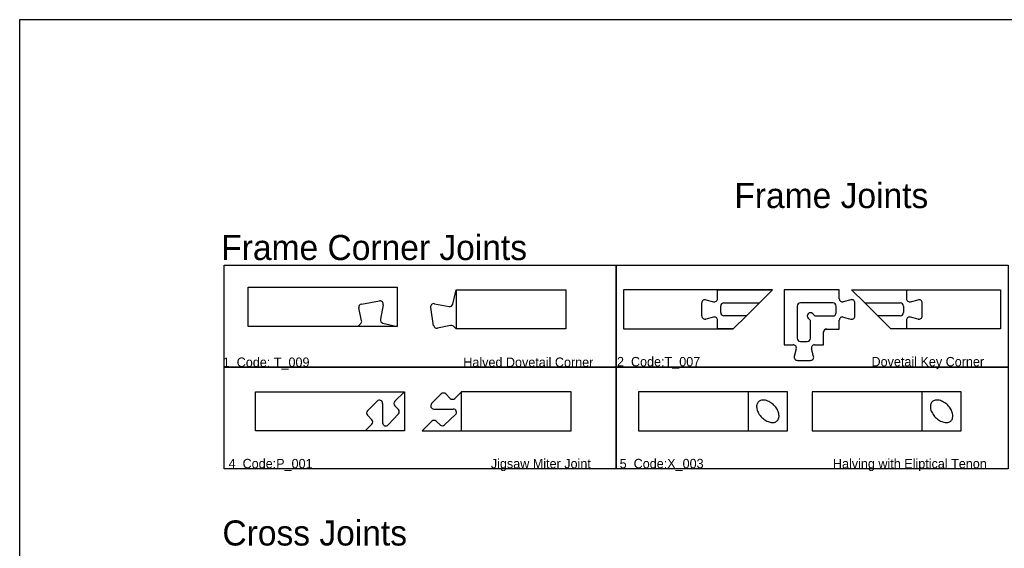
# Model space of a CAD drawing. Extents: x 2699 to 13077, y -123 to 3757.
# Tile 3 of 11: x 6606 to 7862, y 3083 to 3757. Entities that reach past the tile are written whole.
import ezdxf

# ---------------------------------------------------------------- set-up
doc = ezdxf.new("R2010")
doc.units = 0
doc.layers.get('0').update_dxf_attribs({"linetype": 'CONTINUOUS'})
for name, color, linetype in [('3MM_ENGRAVE', 5, 'CONTINUOUS'), ('CUT_18_MM', 7, 'CONTINUOUS'), ('ENGRAVE_13_5', 6, 'CONTINUOUS'), ('ENGRAVE_4_5MM', 2, 'CONTINUOUS'), ('ENGRAVE_9MM', 3, 'CONTINUOUS'), ('JOINT_9_MM', 4, 'CONTINUOUS'), ('TEXT', 9, 'CONTINUOUS')]:
    doc.layers.add(name, color=color, linetype=linetype)

# ---------------------------------------------------------------- blocks, each defined once
blk = doc.blocks.new('*U2')
at = {"layer": 'TEXT'}
blk.add_text('1  Code: T_009                                            Halved Dovetail Corner', height=12, dxfattribs=at).set_placement((6865, 3314.3))
blk = doc.blocks.new('*U3')
at = {"layer": 'TEXT'}
blk.add_text('Frame Joints', height=32, dxfattribs=at).set_placement((7517.5, 3516.9))
blk = doc.blocks.new('*U4')
at = {"layer": 'TEXT'}
blk.add_text('Frame Corner Joints', height=32, dxfattribs=at).set_placement((6863.1, 3450.6))
blk = doc.blocks.new('*U5')
at = {"layer": 'TEXT'}
blk.add_text('2  Code:T_007                                                 Dovetail Key Corner', height=12, dxfattribs=at).set_placement((7367.8, 3315))
blk = doc.blocks.new('*U7')
at = {"layer": 'TEXT'}
blk.add_text('4  Code:P_001                                                   Jigsaw Miter Joint', height=12, dxfattribs=at).set_placement((6872.5, 3185))
blk = doc.blocks.new('*U8')
at = {"layer": 'TEXT'}
blk.add_text('5  Code:X_003                                     Halving with Eliptical Tenon', height=12, dxfattribs=at).set_placement((7371.2, 3185))
blk = doc.blocks.new('*U10')
at = {"layer": 'TEXT'}
blk.add_text('Cross Joints', height=32, dxfattribs=at).set_placement((6864.6, 3086.5))

msp = doc.modelspace()

# ---------------------------------------------------------------- linework, layer by layer
for points in [[(6606.1, 3757.2), (13077, 3757.2), (13077, 626.6), (6606.1, 626.6)], [(6866.8, 3444.1), (7366.8, 3444.1), (7366.8, 3314.1), (6866.8, 3314.1)], [(7366.8, 3444.1), (7866.8, 3444.1), (7866.8, 3314.1), (7366.8, 3314.1)], [(6866.8, 3314.1), (7366.8, 3314.1), (7366.8, 3184.1), (6866.8, 3184.1)], [(7366.8, 3314.1), (7866.8, 3314.1), (7866.8, 3184.1), (7366.8, 3184.1)]]:
    msp.add_lwpolyline(points, close=True)
at = {"layer": 'CUT_18_MM', "color": 7, "linetype": 'CONTINUOUS'}
for p, q in [((7135, 3394.9), (7153.6, 3391.2)), ((7134, 3366.9), (7130.2, 3390.2)), ((7155.3, 3367.2), (7139, 3363.6)), ((7143.7, 3279.8), (7131.4, 3267.5)), ((7155.1, 3274.2), (7149.5, 3279.8)), ((7134.3, 3260.5), (7159, 3260.5)), ((7161.8, 3253.4), (7147.7, 3240.3)), ((7142.1, 3240.3), (7137.3, 3244.9))]:
    msp.add_line(p, q, dxfattribs=at)
for points in [[(6897.5, 3366), (6897.5, 3416), (7087.5, 3416), (7087.5, 3366)], [(7516.1, 3362.7), (7532.8, 3379.4), (7549.4, 3396), (7566.1, 3412.7), (7496, 3412.7), (7376.1, 3412.7), (7376.1, 3362.7), (7496, 3362.7)], [(7737.1, 3412.7), (7857, 3412.7), (7857, 3362.7), (7737.1, 3362.7), (7717, 3362.7), (7700.3, 3379.4), (7683.7, 3396), (7667, 3412.7)], [(7046.7, 3232.7), (6906.7, 3232.7), (6906.7, 3282.7), (7096.7, 3282.7), (7096.7, 3232.7)]]:
    msp.add_lwpolyline(points, close=True, dxfattribs=at)
for points in [[(7158.4, 3394.4), (7162.5, 3412.7), (7302.5, 3412.7), (7302.5, 3362.7), (7162.5, 3362.7), (7159.1, 3366.1)], [(7131.6, 3244.9), (7119.4, 3232.7), (7169.4, 3232.7), (7309.4, 3232.7), (7309.4, 3282.7), (7169.4, 3282.7), (7160.9, 3274.2)]]:
    msp.add_lwpolyline(points, dxfattribs=at)
at = {"layer": 'CUT_18_MM'}
for points in [[(7535.2, 3232.7), (7585.2, 3232.7), (7585.2, 3282.7), (7535.2, 3282.7), (7535.2, 3282.7), (7395.2, 3282.7), (7395.2, 3282.7), (7395.2, 3232.7), (7395.2, 3232.7)], [(7756.8, 3232.7), (7806.8, 3232.7), (7806.8, 3282.7), (7756.8, 3282.7), (7756.8, 3282.7), (7616.8, 3282.7), (7616.8, 3282.7), (7616.8, 3232.7), (7616.8, 3232.7)]]:
    msp.add_lwpolyline(points, close=True, dxfattribs=at)
at = {"layer": 'CUT_18_MM', "linetype": 'CONTINUOUS'}
msp.add_lwpolyline([(7774, 3249.9, 0.032012), (7776.5, 3247.7, 0.033478), (7779.2, 3245.9, 0.03657), (7782, 3244.5, 0.04158), (7784.8, 3243.7, 0.048798), (7787.5, 3243.4, 0.058074), (7789.9, 3243.6, 0.067898), (7792.1, 3244.4, 0.074699), (7793.8, 3245.7, 0.074699), (7795.1, 3247.4, 0.067898), (7795.9, 3249.6, 0.058074), (7796.1, 3252, 0.048798), (7795.8, 3254.7, 0.04158), (7795, 3257.5, 0.03657), (7793.6, 3260.3, 0.033478), (7791.8, 3263, 0.032012), (7789.6, 3265.5, 0.032012), (7787.1, 3267.7, 0.033478), (7784.4, 3269.5, 0.03657), (7781.6, 3270.8, 0.04158), (7778.8, 3271.7, 0.048798), (7776.1, 3272, 0.058074), (7773.7, 3271.8, 0.067898), (7771.5, 3271, 0.074699), (7769.8, 3269.7, 0.074699), (7768.5, 3268, 0.067898), (7767.7, 3265.8, 0.058074), (7767.5, 3263.4, 0.048798), (7767.8, 3260.7, 0.04158), (7768.7, 3257.9, 0.03657), (7770, 3255.1, 0.033478), (7771.8, 3252.4, 0.032012)], format="xyb", close=True, dxfattribs=at)
at = {"layer": 'CUT_18_MM', "color": 7, "linetype": 'CONTINUOUS'}
for centre, start, end in [((7134.2, 3390.9), 78.9063, 189.4623), ((7154.4, 3395.3), 258.9063, 347.3196), ((7138.1, 3367.6), 189.4623, 282.3808), ((7156.2, 3363.2), 45, 102.3807), ((7146.6, 3276.9), 45, 135), ((7134.3, 3264.6), 135, 270), ((7158, 3277.1), 225, 315), ((7159, 3256.4), 312.9175, 90), ((7134.5, 3242), 46.3752, 135), ((7144.9, 3243.3), 226.3752, 312.9175)]:
    msp.add_arc(centre, 4.1, start, end, dxfattribs=at)
at = {"layer": 'ENGRAVE_13_5', "linetype": 'CONTINUOUS'}
for p, q in [((7500.1, 3383.5), (7500.1, 3391.9)), ((7504.2, 3396), (7549.4, 3396)), ((7549.4, 3396), (7532.8, 3379.4)), ((7683.7, 3396), (7728.9, 3396)), ((7733, 3391.9), (7733, 3383.5)), ((7532.8, 3379.4), (7504.2, 3379.4)), ((7728.9, 3379.4), (7700.3, 3379.4))]:
    msp.add_line(p, q, dxfattribs=at)
for centre, start, end in [((7504.2, 3391.9), 90, 180), ((7728.9, 3391.9), 0, 90), ((7504.2, 3383.5), 180, 270), ((7728.9, 3383.5), 270, 0)]:
    msp.add_arc(centre, 4.1, start, end, dxfattribs=at)
at = {"layer": 'ENGRAVE_4_5MM', "linetype": 'CONTINUOUS'}
for p, q in [((7597.8, 3391.9), (7597.8, 3350.8)), ((7643.1, 3396), (7601.9, 3396)), ((7647.2, 3383.4), (7647.2, 3391.9)), ((7666.1, 3399.9), (7656.4, 3397.3)), ((7617.4, 3382.2), (7620.3, 3379.3)), ((7620.3, 3379.3), (7643.1, 3379.3)), ((7656.4, 3377.9), (7666.1, 3375.3)), ((7614.5, 3373.5), (7611.6, 3376.4)), ((7614.5, 3350.8), (7614.5, 3373.5)), ((7601.9, 3346.7), (7610.4, 3346.7)), ((7596.5, 3337.4), (7593.9, 3327.7)), ((7618.6, 3327.7), (7616, 3337.4)), ((7597.9, 3322.6), (7614.6, 3322.6))]:
    msp.add_line(p, q, dxfattribs=at)
msp.add_lwpolyline([(7651.3, 3401.3), (7651.3, 3412.7), (7581.2, 3412.7), (7581.2, 3342.6), (7592.5, 3342.6)], dxfattribs=at)
for points in [[(7666.1, 3375.3, 0.493145), (7671.3, 3379.2), (7671.3, 3396, 0.493145), (7666.1, 3399.9)], [(7619.9, 3342.6), (7631.3, 3342.6), (7631.3, 3358.5, -0.414214), (7635.4, 3362.6), (7651.3, 3362.6), (7651.3, 3373.9)]]:
    msp.add_lwpolyline(points, format="xyb", dxfattribs=at)
for centre, start, end in [((7601.9, 3391.9), 90, 180), ((7643.1, 3391.9), 0, 90), ((7655.4, 3401.3), 180, 285), ((7614.5, 3379.3), 45, 225), ((7643.1, 3383.4), 270, 0), ((7655.4, 3373.9), 75, 180), ((7592.5, 3338.5), 345, 90), ((7601.9, 3350.8), 180, 270), ((7610.4, 3350.8), 270, 0), ((7619.9, 3338.5), 90, 195), ((7597.9, 3326.7), 165, 270.0004), ((7614.6, 3326.7), 270, 15)]:
    msp.add_arc(centre, 4.1, start, end, dxfattribs=at)
at = {"layer": 'ENGRAVE_9MM', "linetype": 'CONTINUOUS'}
for p, q in [((7041.8, 3394.5), (7065, 3398.4)), ((7069.7, 3393.6), (7066.1, 3375)), ((7135, 3394.9), (7153.6, 3391.2)), ((7476, 3379.3), (7476, 3396)), ((7481.2, 3400), (7490.8, 3397.4)), ((7742.3, 3397.4), (7751.9, 3400)), ((7042.1, 3373.2), (7038.5, 3389.6)), ((7134, 3366.9), (7130.2, 3390.2)), ((7490.8, 3377.9), (7481.2, 3375.3)), ((7751.9, 3375.3), (7742.3, 3377.9)), ((7155.3, 3367.2), (7139, 3363.6)), ((7143.7, 3279.8), (7131.4, 3267.5)), ((7155.1, 3274.2), (7149.5, 3279.8)), ((7049.6, 3258.4), (7061.9, 3270.7)), ((7068.9, 3267.8), (7068.9, 3243.1)), ((7055.1, 3247), (7049.6, 3252.6)), ((7076, 3240.3), (7089, 3254.4)), ((7089, 3260), (7084.4, 3264.8)), ((7134.3, 3260.5), (7159, 3260.5)), ((7161.8, 3253.4), (7147.7, 3240.3)), ((7142.1, 3240.3), (7137.3, 3244.9))]:
    msp.add_line(p, q, dxfattribs=at)
for points in [[(7158.4, 3394.4), (7162.5, 3412.7), (7162.5, 3362.7), (7159.1, 3366.1)], [(7737.1, 3373.9), (7737.1, 3362.7), (7717, 3362.7), (7700.3, 3379.4), (7683.7, 3396), (7667, 3412.7), (7737.1, 3412.7), (7737.1, 3401.3)], [(7069.2, 3370.2), (7087.5, 3366), (7037.5, 3366), (7041, 3369.5)], [(7084.5, 3270.5), (7096.7, 3282.7), (7096.7, 3232.7), (7046.7, 3232.7), (7055.1, 3241.2)], [(7131.6, 3244.9), (7119.4, 3232.7), (7169.4, 3232.7), (7169.4, 3282.7), (7160.9, 3274.2)]]:
    msp.add_lwpolyline(points, dxfattribs=at)
at = {"layer": 'ENGRAVE_9MM'}
msp.add_lwpolyline([(7496, 3401.3), (7496, 3412.7), (7566.1, 3412.7), (7549.4, 3396), (7532.8, 3379.4), (7516.1, 3362.7), (7496, 3362.7), (7496, 3373.9)], dxfattribs=at)
at = {"layer": 'ENGRAVE_9MM', "linetype": 'CONTINUOUS'}
msp.add_lwpolyline([(7751.9, 3375.3, 0.493145), (7757.1, 3379.3), (7757.1, 3396, 0.493145), (7751.9, 3400)], format="xyb", dxfattribs=at)
for points in [[(7535.2, 3282.7), (7535.2, 3232.7), (7585.2, 3232.7), (7585.2, 3232.7), (7585.2, 3282.7), (7585.2, 3282.7)], [(7756.8, 3282.7), (7756.8, 3232.7), (7806.8, 3232.7), (7806.8, 3232.7), (7806.8, 3282.7), (7806.8, 3282.7)]]:
    msp.add_lwpolyline(points, close=True, dxfattribs=at)
msp.add_lwpolyline([(7552.4, 3249.9, 0.032012), (7554.9, 3247.7, 0.033478), (7557.6, 3245.9, 0.03657), (7560.4, 3244.5, 0.04158), (7563.2, 3243.7, 0.048798), (7565.9, 3243.4, 0.058074), (7568.3, 3243.6, 0.067898), (7570.5, 3244.4, 0.074699), (7572.2, 3245.7, 0.074699), (7573.5, 3247.4, 0.067898), (7574.3, 3249.6, 0.058074), (7574.5, 3252, 0.048798), (7574.2, 3254.7, 0.04158), (7573.3, 3257.5, 0.03657), (7572, 3260.3, 0.033478), (7570.2, 3263, 0.032012), (7568, 3265.5, 0.032012), (7565.5, 3267.7, 0.033478), (7562.8, 3269.5, 0.03657), (7560, 3270.8, 0.04158), (7557.2, 3271.7, 0.048798), (7554.5, 3272, 0.058074), (7552.1, 3271.8, 0.067898), (7549.9, 3271, 0.074699), (7548.2, 3269.7, 0.074699), (7546.9, 3268, 0.067898), (7546.1, 3265.8, 0.058074), (7545.9, 3263.4, 0.048798), (7546.2, 3260.7, 0.04158), (7547, 3257.9, 0.03657), (7548.4, 3255.1, 0.033478), (7550.2, 3252.4, 0.032012)], format="xyb", close=True, dxfattribs=at)
for centre, start, end in [((7042.5, 3390.5), 99.4623, 192.3808), ((7065.7, 3394.4), 348.9063, 99.4623), ((7134.2, 3390.9), 78.9063, 189.4623), ((7154.4, 3395.3), 258.9063, 347.3196), ((7480.1, 3396), 75, 180.0004), ((7491.9, 3401.3), 255, 0), ((7741.2, 3401.3), 180, 285), ((7480.1, 3379.3), 180, 285), ((7491.9, 3373.9), 0, 105), ((7741.2, 3373.9), 75, 180), ((7038.1, 3372.4), 315, 12.3807), ((7070.1, 3374.2), 168.9063, 257.3196), ((7138.1, 3367.6), 189.4623, 282.3808), ((7156.2, 3363.2), 45, 102.3807), ((7146.6, 3276.9), 45, 135), ((7064.8, 3267.8), 360, 135), ((7087.4, 3267.6), 135, 223.6248), ((7134.3, 3264.6), 135, 270), ((7158, 3277.1), 225, 315), ((7052.5, 3255.5), 135, 225), ((7086, 3257.1), 317.0825, 43.6248), ((7159, 3256.4), 312.9175, 90), ((7052.2, 3244.1), 315, 45), ((7073, 3243.1), 180, 317.0825), ((7134.5, 3242), 46.3752, 135), ((7144.9, 3243.3), 226.3752, 312.9175)]:
    msp.add_arc(centre, 4.1, start, end, dxfattribs=at)
at = {"layer": 'JOINT_9_MM', "linetype": 'CONTINUOUS'}
for p, q in [((7651.3, 3412.7), (7581.2, 3412.7)), ((7581.2, 3412.7), (7581.2, 3342.6)), ((7651.3, 3401.3), (7651.3, 3412.7)), ((7666.1, 3399.9), (7656.4, 3397.3)), ((7671.3, 3379.2), (7671.3, 3396)), ((7656.4, 3377.9), (7666.1, 3375.3)), ((7651.3, 3362.6), (7651.3, 3373.9)), ((7631.3, 3342.6), (7631.3, 3358.5)), ((7635.4, 3362.6), (7651.3, 3362.6)), ((7581.2, 3342.6), (7592.5, 3342.6)), ((7619.9, 3342.6), (7631.3, 3342.6)), ((7596.5, 3337.4), (7593.9, 3327.7)), ((7618.6, 3327.7), (7616, 3337.4)), ((7597.9, 3322.6), (7614.6, 3322.6))]:
    msp.add_line(p, q, dxfattribs=at)
for centre, start, end in [((7655.4, 3401.3), 180, 285), ((7667.2, 3396), 0, 105), ((7655.4, 3373.9), 75, 180), ((7667.2, 3379.2), 255, 0), ((7635.4, 3358.5), 90, 180), ((7592.5, 3338.5), 345, 90), ((7619.9, 3338.5), 90, 195), ((7597.9, 3326.7), 165, 270.0004), ((7614.6, 3326.7), 270, 15)]:
    msp.add_arc(centre, 4.1, start, end, dxfattribs=at)

# ---------------------------------------------------------------- block references
at = {"layer": '3MM_ENGRAVE'}
for name in ['*U3', '*U4', '*U5', '*U2', '*U7', '*U8', '*U10']:
    msp.add_blockref(name, (0, 0), dxfattribs=at)

doc.saveas('drawing.dxf')
